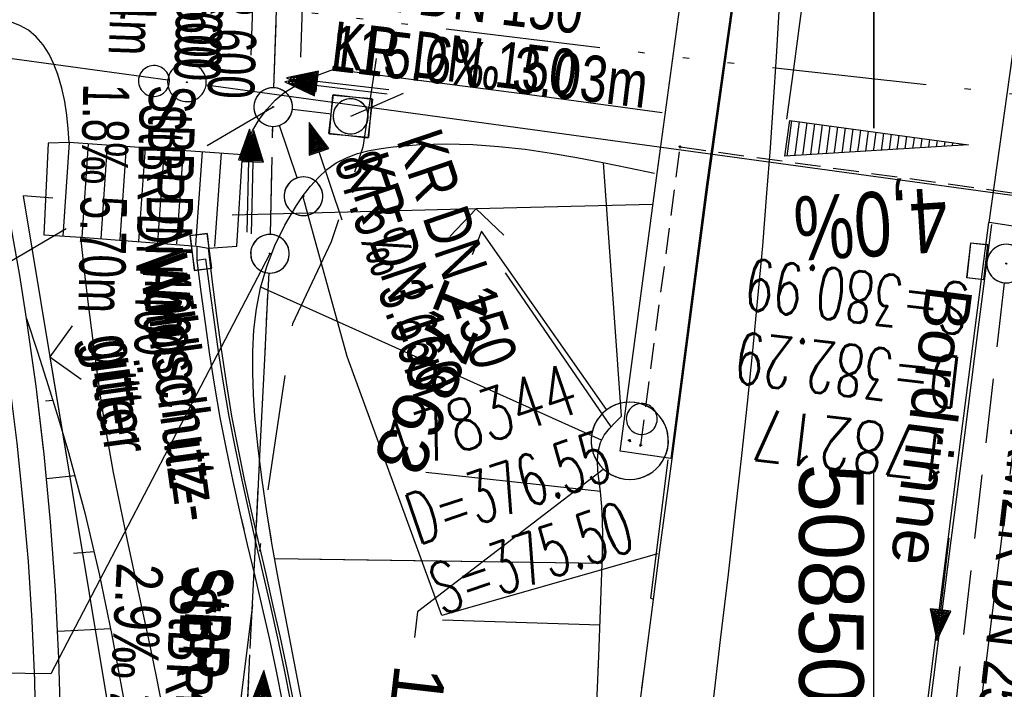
# Model space of a CAD drawing. Extents: x 508275 to 508667, y 447201 to 448341.
# Tile 23 of 33: x 508467 to 508505, y 448073 to 448099. Entities that reach past the tile are written whole.
import ezdxf
from ezdxf import colors
from ezdxf.entities.mleader import LeaderData, LeaderLine
from ezdxf.math import Vec2, Vec3

# ---------------------------------------------------------------- set-up
doc = ezdxf.new("R2010")
doc.units = 0
doc.header["$LTSCALE"] = 10
doc.header["$MEASUREMENT"] = 0
for name, pattern in [('ACAD_ISO14W100', [25.5, 12, -3, 0.5, -3, 0.5, -3, 0.5, -3]), ('ACAD_ISO16W100', [73, 15, -6.5, 15, -6.5, 15, -7, 1, -7]), ('ACHSE', [5.5, 4, -0.5, 0.5, -0.5]), ('LT00', [0]), ('LT02', [0.4, 0.2, -0.2]), ('LT12', [0.4, 0.3, -0.1]), ('LT17', [0.15, 0.1, -0.05]), ('STRICHLINIE2', [0.375, 0.25, -0.125])]:
    doc.linetypes.add(name, pattern=pattern)
doc.layers.get('0').update_dxf_attribs({"linetype": 'LT00'})
for name, color, linetype in [('--EK_FBR', 250, 'LT00'), ('--EK_Halt-Pfeil', 4, 'LT00'), ('--EK_Haltung', 7, 'STRICHLINIE2'), ('--EK_Haltung-Text', 140, 'LT00'), ('--EK_Schacht-Text', 5, 'LT00'), ('--EL_DFK_AB_L', 21, 'LT00'), ('--EL_DFK_AB_P', 7, 'LT00'), ('--EL_Halt-Pfeil', 4, 'LT00'), ('--EL_Haltung', 182, 'STRICHLINIE2'), ('--EL_Haltung-Text', 182, 'LT00'), ('-AX-093', 35, 'ACHSE'), ('-QUE-40W', 11, 'Continuous'), ('BAB-KABEL', 220, 'ACAD_ISO16W100'), ('DFK_AB_L', 21, 'LT00'), ('DFK_AB_P', 7, 'LT00'), ('DFK_VERMPKT', 252, 'LT00'), ('DL', 182, 'LT12'), ('DL_PFEIL', 201, 'LT00'), ('DL_TEXT', 182, 'LT00'), ('FESTPKT_TEXT_A', 211, 'LT00'), ('FESTPKT_TEXT_B', 211, 'LT00'), ('RINNE_TEXT', 11, 'Continuous'), ('TELEKOM', 210, 'ACAD_ISO14W100'), ('V125_AFBR_BAB', 250, 'LT00'), ('V125_BFBR_BAB', 40, 'LT00'), ('V125_BOESCH', 250, 'LT00'), ('V125_BOSCHUNG', 250, 'LT00'), ('V125_BR_KAPPE', 30, 'LT00'), ('V125_BR_WID', 30, 'LT17'), ('V125_GRABEN', 250, 'LT00'), ('V125_H_BORD', 8, 'LT00'), ('V125_KA_MULD', 182, 'LT00'), ('V125_KA_PRUF', 182, 'LT00'), ('V125_LD_MARK', 250, 'LT00'), ('V125_LG_MARK', 250, 'LT02'), ('V125_PKT_AU', 211, 'LT00'), ('V125_RASTER', 250, 'LT00'), ('V125_RINNE', 182, 'LT00'), ('V125_SINKK', 182, 'LT00'), ('V125_ZAUN', 40, 'LT00'), ('V126_AFBR_BAB', 250, 'LT00'), ('V126_BFBR_BAB', 40, 'LT00'), ('V126_BOESCH', 250, 'LT00'), ('V126_BOSCHUNG', 250, 'LT00'), ('V126_BR_KAPPE', 30, 'LT00'), ('V126_BR_WID', 30, 'LT17'), ('V126_GRABEN', 250, 'LT00'), ('V126_H_BORD', 8, 'LT00'), ('V126_KA_MULD', 182, 'LT00'), ('V126_KA_PRUF', 182, 'LT00'), ('V126_LD_MARK', 250, 'LT00'), ('V126_LG_MARK', 250, 'LT02'), ('V126_PKT_AU', 211, 'LT00'), ('V126_RASTER', 250, 'LT00'), ('V126_RINNE', 182, 'LT00'), ('V126_SINKK', 182, 'LT00'), ('V126_ZAUN', 40, 'LT00')]:
    doc.layers.add(name, color=color, linetype=linetype)
doc.styles.add('Arial', font='ARIAL.TTF')
doc.styles.add('Beschrift', font='ARIAL.TTF')
doc.styles.add('Haltungsbeschriftung', font='ARIAL.TTF', dxfattribs={"width": 0.75})
doc.styles.add('schachtbeschriftung', font='romans.shx', dxfattribs={"width": 0.75, "height": 2})
doc.styles.get("Standard").update_dxf_attribs({"font": 'ARIAL.TTF'})

# ---------------------------------------------------------------- blocks, each defined once
blk = doc.blocks.new('SYMB7010')
at = {"color": 0, "linetype": 'ByBlock'}
for points in [[(-0.031408, 0.499213), (-0.093728, 0.49134), (-0.15457, 0.475719), (-0.212975, 0.452595), (-0.268021, 0.422333), (-0.31884, 0.385411), (-0.36463, 0.342411), (-0.40467, 0.29401), (-0.438329, 0.240973), (-0.465074, 0.184136), (-0.484486, 0.124395), (-0.496256, 0.062692), (-0.5002, 0)], [(0.5002, 0), (0.496256, 0.062692), (0.484485, 0.124395), (0.465074, 0.184136), (0.438329, 0.240973), (0.40467, 0.29401), (0.36463, 0.342411), (0.31884, 0.385411), (0.268021, 0.422333), (0.212975, 0.452595), (0.15457, 0.475719), (0.093728, 0.49134), (0.031408, 0.499213), (-0.031408, 0.499213)], [(-0.5002, 0), (-0.496256, -0.062692), (-0.484486, -0.124395), (-0.465075, -0.184136), (-0.438329, -0.240973), (-0.404671, -0.29401), (-0.36463, -0.342411), (-0.31884, -0.385411), (-0.268021, -0.422333), (-0.212975, -0.452595), (-0.154571, -0.475719), (-0.093728, -0.49134), (-0.031408, -0.499213), (0.031408, -0.499213)], [(0.031408, -0.499213), (0.093728, -0.491341), (0.15457, -0.475719), (0.212975, -0.452595), (0.268021, -0.422333), (0.31884, -0.385411), (0.36463, -0.342411), (0.404671, -0.294011), (0.438329, -0.240974), (0.465075, -0.184136), (0.484486, -0.124395), (0.496256, -0.062692), (0.500201, 0)]]:
    blk.add_lwpolyline(points, dxfattribs=at)
blk = doc.blocks.new('SYMB0003')
at = {"color": 0, "linetype": 'ByBlock'}
for p, q in [((-0.015712, 0), (0.010166, 0.012015)), ((0, -0.021257), (-0.015712, 0)), ((0.010166, 0.012015), (0, -0.021257))]:
    blk.add_line(p, q, dxfattribs=at)
for points in [[(-0.031395, 0.499013), (-0.093691, 0.491144), (-0.154509, 0.475528), (-0.21289, 0.452414), (-0.267913, 0.422164), (-0.318712, 0.385257), (-0.364484, 0.342274), (-0.404509, 0.293893), (-0.438154, 0.240877), (-0.464888, 0.184062), (-0.484292, 0.124345), (-0.496058, 0.062667), (-0.5, 0)], [(0.5, 0), (0.496057, 0.062667), (0.484292, 0.124345), (0.464888, 0.184062), (0.438153, 0.240877), (0.404509, 0.293893), (0.364484, 0.342274), (0.318712, 0.385257), (0.267913, 0.422164), (0.21289, 0.452414), (0.154509, 0.475528), (0.093691, 0.491144), (0.031395, 0.499013), (-0.031395, 0.499013)], [(-0.5, 0), (-0.496058, -0.062667), (-0.484292, -0.124345), (-0.464888, -0.184062), (-0.438154, -0.240877), (-0.404509, -0.293893), (-0.364485, -0.342274), (-0.318712, -0.385257), (-0.267914, -0.422164), (-0.21289, -0.452414), (-0.154509, -0.475529), (-0.093691, -0.491144), (-0.031395, -0.499014), (0.031395, -0.499014)], [(0.031395, -0.499014), (0.093691, -0.491144), (0.154509, -0.475529), (0.21289, -0.452414), (0.267914, -0.422164), (0.318712, -0.385257), (0.364485, -0.342274), (0.404509, -0.293893), (0.438154, -0.240877), (0.464889, -0.184062), (0.484292, -0.124345), (0.496058, -0.062667), (0.5, 0)]]:
    blk.add_lwpolyline(points, dxfattribs=at)
blk = doc.blocks.new('_None')
blk = doc.blocks.new('SYMB0011')
at = {"color": 0, "linetype": 'ByBlock'}
for p, q in [((0.5, 0), (-0.5, 0)), ((0, 0.5), (0, -0.5))]:
    blk.add_line(p, q, dxfattribs=at)
blk = doc.blocks.new('SYMB0024')
at = {"color": 0, "linetype": 'ByBlock'}
for p, q in [((-0.5, 0.5), (0, 0)), ((0, 0), (0.5, 0.5))]:
    blk.add_line(p, q, dxfattribs=at)
blk = doc.blocks.new('SYMB1210')
at = {"color": 0, "linetype": 'ByBlock'}
blk.add_line((0.018815, -0.179014), (0.055623, -0.17119), dxfattribs=at)
for points in [[(-0.2, -0.2), (-0.2, 0.2), (0.2, 0.2), (0.2, -0.2), (-0.2, -0.2)], [(0.018815, 0.179014), (-0.018815, 0.179014), (-0.055623, 0.17119), (-0.09, 0.155885), (-0.120444, 0.133766), (-0.145623, 0.105801), (-0.164438, 0.073213), (-0.176067, 0.037424), (-0.18, 0)], [(0.18, 0), (0.176067, 0.037424), (0.164438, 0.073213), (0.145623, 0.105801), (0.120444, 0.133766), (0.09, 0.155885), (0.055623, 0.17119), (0.018815, 0.179014)], [(-0.18, 0), (-0.176067, -0.037424), (-0.164438, -0.073213), (-0.145623, -0.105801), (-0.120444, -0.133766), (-0.09, -0.155885), (-0.055623, -0.17119), (-0.018815, -0.179014), (0.018815, -0.179014)], [(0.055623, -0.17119), (0.09, -0.155885), (0.120444, -0.133766), (0.145623, -0.105801), (0.164438, -0.073213), (0.176067, -0.037424), (0.18, 0)]]:
    blk.add_lwpolyline(points, dxfattribs=at)
blk = doc.blocks.new('SYMB0652')
at = {"color": 0, "linetype": 'ByBlock'}
blk.add_lwpolyline([(-0.15, -0.075), (0.15, -0.075), (0.15, 0.075), (-0.15, 0.075), (-0.15, -0.075)], dxfattribs=at)
blk = doc.blocks.new('SYMB0070')
at = {"color": 0, "linetype": 'ByBlock'}
for p, q in [((0.5, 0), (0.2, 0.1)), ((0.2, 0.1), (0.2, 0)), ((-0.5, 0), (0.2, 0)), ((0.468, 0), (0.21, 0.086)), ((0.21, 0.086), (0.21, -0.086)), ((0.21, -0.086), (0.468, 0)), ((0.22, -0.072), (0.437, 0)), ((0.23, -0.058), (0.405, 0)), ((0.24, -0.045), (0.374, 0)), ((0.342, 0), (0.25, 0.031)), ((0.25, 0.031), (0.25, -0.031)), ((0.25, -0.031), (0.342, 0)), ((0.26, -0.017), (0.31, 0)), ((0.27, -0.003), (0.279, 0))]:
    blk.add_line(p, q, dxfattribs=at)
for points in [[(0.2, 0), (0.2, -0.1), (0.5, 0)], [(0.437, 0), (0.22, 0.072), (0.22, -0.072)], [(0.405, 0), (0.23, 0.058), (0.23, -0.058)], [(0.374, 0), (0.24, 0.045), (0.24, -0.045)], [(0.31, 0), (0.26, 0.017), (0.26, -0.017)], [(0.279, 0), (0.27, 0.003), (0.27, -0.003)]]:
    blk.add_lwpolyline(points, dxfattribs=at)

msp = doc.modelspace()

# ---------------------------------------------------------------- hatches: boundary and pattern name
at = {"layer": '-QUE-40W'}
h = msp.add_hatch(dxfattribs=at)
h.set_pattern_fill('LT_0', color=256, scale=0.3, angle=262.2409, style=0, pattern_type=2)
h.set_pattern_definition([(262.24090708, (0.2321, 0.04887), (0.29725334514, -0.0405024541), [0.29999999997])])
h.paths.add_polyline_path([(508496.732, 448095.3), (508503.668, 448094.355), (508496.543, 448093.913)])

# ---------------------------------------------------------------- linework, layer by layer
at = {"layer": '--EK_FBR'}
for p, q in [((508468.776, 448094.447), (508468.521, 448090.81)), ((508469.512, 448094.396), (508469.258, 448090.759)), ((508470.249, 448094.344), (508469.994, 448090.707)), ((508470.985, 448094.293), (508470.731, 448090.656)), ((508471.722, 448094.241), (508471.467, 448090.604)), ((508472.458, 448094.19), (508472.204, 448090.553)), ((508473.195, 448094.138), (508472.94, 448090.501)), ((508473.931, 448094.087), (508473.677, 448090.45)), ((508474.668, 448094.035), (508474.413, 448090.398))]:
    msp.add_line(p, q, dxfattribs=at)
for points in [[(508493.568, 448092.814), (508494.877, 448102.16), (508496.384, 448112.886), (508496.549, 448114.433), (508496.712, 448115.981), (508496.869, 448117.529), (508496.98, 448118.67), (508497.085, 448119.811), (508497.182, 448120.953), (508497.278, 448122.202), (508497.367, 448123.452), (508497.453, 448124.702), (508497.54, 448125.951), (508497.633, 448127.2), (508497.736, 448128.448), (508497.854, 448129.695), (508498.018, 448131.19), (508498.205, 448132.683), (508498.411, 448134.173), (508498.631, 448135.662), (508498.861, 448137.15), (508499.097, 448138.637), (508499.19, 448139.213)], [(508468.776, 448094.447), (508468.732, 448094.976), (508468.677, 448095.504), (508468.601, 448096.032), (508468.491, 448096.558), (508468.336, 448097.083), (508468.18, 448097.486), (508467.989, 448097.873), (508467.761, 448098.232), (508467.495, 448098.548), (508467.189, 448098.806), (508466.858, 448098.992), (508466.497, 448099.123), (508466.11, 448099.212), (508465.705, 448099.27)], [(508475.503, 448093.969), (508475.621, 448094.291), (508475.749, 448094.61), (508475.894, 448094.921), (508476.141, 448095.34), (508476.435, 448095.73), (508476.771, 448096.083), (508477.145, 448096.391), (508477.587, 448096.671), (508478.057, 448096.905), (508478.545, 448097.108), (508479.043, 448097.295), (508486.636, 448096.307), (508491.777, 448095.602)], [(508475.503, 448093.969), (508468.776, 448094.447), (508467.955, 448094.411), (508467.785, 448090.862), (508469.226, 448090.761), (508473.735, 448090.42), (508474.174, 448090.343), (508475.275, 448090.413), (508475.503, 448093.969)], [(508485.014, 448020.147), (508485.421, 448024.118), (508485.829, 448028.09), (508486.241, 448032.06), (508486.657, 448036.031), (508487.081, 448040), (508487.513, 448043.969), (508488.204, 448050.131), (508488.917, 448056.29), (508489.653, 448062.447), (508490.41, 448068.601), (508490.748, 448071.3), (508491.092, 448073.998), (508491.441, 448076.696), (508491.681, 448078.517), (508491.922, 448080.337), (508492.164, 448082.157), (508492.634, 448085.709), (508493.102, 448089.261), (508493.568, 448092.814)], [(508490.996, 448073.244), (508491.092, 448073.998), (508491.441, 448076.696), (508491.681, 448078.517), (508491.922, 448080.337), (508492.164, 448082.157), (508492.634, 448085.709), (508493.102, 448089.261), (508493.568, 448092.814)], [(508470.535, 448081.428), (508470.497, 448081.623), (508470.255, 448082.95), (508470.044, 448084.246), (508469.855, 448085.545), (508469.683, 448086.847), (508469.523, 448088.15), (508469.372, 448089.455), (508469.226, 448090.761)], [(508472.423, 448072.375), (508472.166, 448073.699), (508471.893, 448075.02), (508471.609, 448076.339), (508471.321, 448077.659), (508471.036, 448078.978), (508470.759, 448080.3), (508470.497, 448081.623), (508470.255, 448082.95), (508470.044, 448084.246), (508469.855, 448085.545), (508469.683, 448086.847), (508469.523, 448088.15), (508469.372, 448089.455), (508469.226, 448090.761)], [(508475.558, 448079.419), (508475.409, 448080.06), (508475.132, 448081.292), (508474.87, 448082.528), (508474.63, 448083.766), (508474.42, 448084.981), (508474.231, 448086.199), (508474.057, 448087.42), (508473.894, 448088.642), (508473.736, 448089.865), (508473.735, 448090.42)], [(508477.063, 448072.668), (508476.818, 448073.903), (508476.552, 448075.136), (508476.273, 448076.368), (508475.985, 448077.598), (508475.695, 448078.828), (508475.409, 448080.06), (508475.132, 448081.292), (508474.87, 448082.528), (508474.63, 448083.766), (508474.42, 448084.981), (508474.231, 448086.199), (508474.057, 448087.42), (508473.894, 448088.642), (508473.736, 448089.865), (508473.735, 448090.42)]]:
    msp.add_lwpolyline(points, dxfattribs=at)
at = {"layer": '--EK_FBR', "color": 2}
for points in [[(508493.051, 447986.342), (508493.75, 447994.431), (508494.173, 447999.212), (508494.605, 448003.991), (508495.047, 448008.77), (508495.501, 448013.548), (508495.969, 448018.324), (508496.448, 448023.063), (508496.939, 448027.8), (508497.443, 448032.536), (508497.957, 448037.271), (508498.479, 448042.005), (508499.032, 448046.947), (508499.594, 448051.888), (508500.166, 448056.828), (508500.748, 448061.766), (508501.343, 448066.703), (508501.848, 448070.811), (508502.36, 448074.918), (508502.878, 448079.025), (508503.401, 448083.13), (508503.927, 448087.236), (508504.454, 448091.341)], [(508501.624, 448068.992), (508501.848, 448070.811), (508502.36, 448074.918), (508502.878, 448079.024), (508503.401, 448083.13), (508503.927, 448087.236), (508504.454, 448091.341)]]:
    msp.add_lwpolyline(points, dxfattribs=at)
at = {"layer": '--EK_Haltung'}
for p, q in [((508476.714, 448096.568), (508476.946, 448103.002)), ((508478.95, 448095.546), (508477.432, 448095.73)), ((508476.579, 448090.868), (508476.671, 448095.069)), ((508477.621, 448093.065), (508476.928, 448095.107)), ((508475.24, 448063.557), (508476.526, 448089.37)), ((508505.049, 448088.991), (508502.287, 448064.944))]:
    msp.add_line(p, q, dxfattribs=at)
at = {"layer": '--EK_Schacht-Text', "flags": 128}
for points in [[(508479.695, 448095.459), (508481.742, 448096.354)], [(508476.687, 448095.819), (508474.123, 448094.309)], [(508491.606, 448078.467), (508483.234, 448076.075), (508479.553, 448086.132), (508477.832, 448092.366)], [(508468.654, 448091.088), (508450.928, 448080.648)], [(508476.563, 448090.121), (508468.055, 448073.81), (508457.022, 448073.942)]]:
    msp.add_lwpolyline(points, dxfattribs=at)
at = {"layer": '--EL_DFK_AB_L'}
for p, q in [((508462.414, 448098.278), (508472.597, 448096.881)), ((508474.084, 448096.678), (508536.368, 448088.152))]:
    msp.add_line(p, q, dxfattribs=at)
at = {"layer": '--EL_Haltung'}
for p, q in [((508476.714, 448096.568), (508476.946, 448103.002)), ((508478.95, 448095.546), (508477.432, 448095.73)), ((508476.579, 448090.868), (508476.671, 448095.069)), ((508477.621, 448093.065), (508476.928, 448095.107)), ((508475.24, 448063.557), (508476.526, 448089.37)), ((508505.049, 448088.991), (508502.287, 448064.944))]:
    msp.add_line(p, q, dxfattribs=at)
at = {"layer": '-AX-093', "ltscale": 0.2}
msp.add_lwpolyline([(508513.432, 448137.561), (508511.925, 448128.136), (508510.44, 448118.484), (508509.011, 448108.824), (508507.637, 448099.156), (508506.316, 448089.48), (508505.047, 448079.798), (508503.827, 448070.109), (508502.655, 448060.415), (508501.529, 448050.714), (508500.448, 448041.009), (508499.411, 448031.299), (508498.415, 448021.585), (508497.459, 448011.867), (508496.542, 448002.144), (508495.661, 447992.419), (508494.815, 447982.691)], dxfattribs=at)
at = {"layer": '-QUE-40W', "flags": 128}
msp.add_lwpolyline([(508496.543, 448093.913), (508496.732, 448095.3), (508503.668, 448094.355), (508496.543, 448093.913)], dxfattribs=at)
at = {"layer": 'BAB-KABEL', "ltscale": 0.03, "flags": 128}
msp.add_lwpolyline([(508483.284, 448141.058), (508483.035, 448139.227), (508479.751, 448113.403), (508481.527, 448103.17), (508480.164, 448094.262), (508478.935, 448090.579), (508477.433, 448087.401), (508476.34, 448080.034), (508472.781, 448052.024), (508471.007, 448040.418), (508470.052, 448032.878), (508469.506, 448025.92), (508468.687, 448016.779), (508466.83, 447996.179), (508463.714, 447929.595), (508460.374, 447843.858), (508458.4, 447784.541), (508457.287, 447767.197), (508455.205, 447723.038), (508453.729, 447699.288), (508451.379, 447637.698), (508449.204, 447601.324), (508447.463, 447580.353), (508445.551, 447556.949), (508439.899, 447511.622), (508435.634, 447479.341), (508431.536, 447447.33), (508425.814, 447408.25), (508422.058, 447386.255), (508419.489, 447370.364), (508419.463, 447366.692), (508417.017, 447353.034), (508419.671, 447348.567), (508418.263, 447336.935), (508413.792, 447330.933), (508402.026, 447282.819), (508386.099, 447280.447), (508366.681, 447274.025), (508361.372, 447269.698), (508361.657, 447256.667), (508362.195, 447223.902)], dxfattribs=at)
at = {"layer": 'DFK_AB_L'}
for p, q in [((508462.414, 448098.278), (508472.597, 448096.881)), ((508474.084, 448096.678), (508536.368, 448088.152))]:
    msp.add_line(p, q, dxfattribs=at)
at = {"layer": 'DL'}
for p, q in [((508476.714, 448096.568), (508476.946, 448103.002)), ((508478.95, 448095.546), (508477.432, 448095.73)), ((508476.579, 448090.868), (508476.671, 448095.069)), ((508477.621, 448093.065), (508476.928, 448095.107)), ((508475.24, 448063.557), (508476.526, 448089.37))]:
    msp.add_line(p, q, dxfattribs=at)
at = {"layer": 'TELEKOM', "ltscale": 0.05, "flags": 128}
msp.add_lwpolyline([(508379.628, 448135.598), (508384.195, 448129.846), (508393.58, 448118.477), (508401.63, 448113.994), (508405.887, 448112.13), (508414.729, 448109.229), (508418.293, 448108.174), (508427, 448106.855), (508463.473, 448101.255), (508493.23, 448097.67), (508537.398, 448092.796), (508551.327, 448092.584), (508582.984, 448088.578), (508614.39, 448087.878), (508624.185, 448087.124), (508655.829, 448085.243), (508662.36, 448082.219)], dxfattribs=at)
at = {"layer": 'V125_AFBR_BAB'}
for points in [[(508493.568, 448092.814), (508494.877, 448102.16), (508496.384, 448112.886), (508496.549, 448114.433), (508496.712, 448115.981), (508496.869, 448117.529), (508496.98, 448118.67), (508497.085, 448119.811), (508497.182, 448120.953), (508497.278, 448122.202), (508497.367, 448123.452), (508497.453, 448124.702), (508497.54, 448125.951), (508497.633, 448127.2), (508497.736, 448128.448), (508497.854, 448129.695), (508498.018, 448131.19), (508498.205, 448132.683), (508498.411, 448134.173), (508498.631, 448135.662), (508498.861, 448137.15), (508499.097, 448138.637), (508499.19, 448139.213)], [(508468.776, 448094.447), (508468.732, 448094.976), (508468.677, 448095.504), (508468.601, 448096.032), (508468.491, 448096.558), (508468.336, 448097.083), (508468.18, 448097.486), (508467.989, 448097.873), (508467.761, 448098.232), (508467.495, 448098.548), (508467.189, 448098.806), (508466.858, 448098.992), (508466.497, 448099.123), (508466.11, 448099.212), (508465.705, 448099.27)], [(508475.503, 448093.969), (508475.621, 448094.291), (508475.749, 448094.61), (508475.894, 448094.921), (508476.141, 448095.34), (508476.435, 448095.73), (508476.771, 448096.083), (508477.145, 448096.391), (508477.587, 448096.671), (508478.057, 448096.905), (508478.545, 448097.108), (508479.043, 448097.295), (508486.636, 448096.307), (508491.777, 448095.602)], [(508490.996, 448073.244), (508491.092, 448073.998), (508491.441, 448076.696), (508491.681, 448078.517), (508491.922, 448080.337), (508492.164, 448082.157), (508492.634, 448085.709), (508493.102, 448089.261), (508493.568, 448092.814)], [(508470.535, 448081.428), (508470.497, 448081.623), (508470.255, 448082.95), (508470.044, 448084.246), (508469.855, 448085.545), (508469.683, 448086.847), (508469.523, 448088.15), (508469.372, 448089.455), (508469.226, 448090.761)], [(508475.558, 448079.419), (508475.409, 448080.06), (508475.132, 448081.292), (508474.87, 448082.528), (508474.63, 448083.766), (508474.42, 448084.981), (508474.231, 448086.199), (508474.057, 448087.42), (508473.894, 448088.642), (508473.736, 448089.865), (508473.735, 448090.42)]]:
    msp.add_lwpolyline(points, dxfattribs=at)
at = {"layer": 'V125_AFBR_BAB', "color": 2}
msp.add_lwpolyline([(508501.624, 448068.992), (508501.848, 448070.811), (508502.36, 448074.918), (508502.878, 448079.024), (508503.401, 448083.13), (508503.927, 448087.236), (508504.454, 448091.341)], dxfattribs=at)
at = {"layer": 'V125_BFBR_BAB'}
for p, q in [((508468.776, 448094.447), (508468.521, 448090.81)), ((508469.512, 448094.396), (508469.258, 448090.759)), ((508470.249, 448094.344), (508469.994, 448090.707)), ((508470.985, 448094.293), (508470.731, 448090.656)), ((508471.722, 448094.241), (508471.467, 448090.604)), ((508472.458, 448094.19), (508472.204, 448090.553)), ((508473.195, 448094.138), (508472.94, 448090.501)), ((508473.931, 448094.087), (508473.677, 448090.45)), ((508474.668, 448094.035), (508474.413, 448090.398))]:
    msp.add_line(p, q, dxfattribs=at)
msp.add_lwpolyline([(508475.503, 448093.969), (508468.776, 448094.447), (508467.955, 448094.411), (508467.785, 448090.862), (508469.226, 448090.761), (508473.735, 448090.42), (508474.174, 448090.343), (508475.275, 448090.413), (508475.503, 448093.969)], dxfattribs=at)
at = {"layer": 'V125_BOESCH'}
for points in [[(508476.622, 448078.993), (508476.438, 448080.102), (508476.256, 448081.333), (508476.102, 448082.571), (508475.982, 448083.817), (508475.924, 448084.655), (508475.892, 448085.495), (508475.895, 448086.332), (508475.942, 448087.163), (508476.04, 448087.984), (508476.2, 448088.793), (508476.441, 448089.627), (508476.756, 448090.442), (508477.142, 448091.233), (508477.596, 448092), (508477.857, 448092.383), (508478.138, 448092.749), (508478.443, 448093.088), (508478.775, 448093.391), (508479.137, 448093.647), (508479.537, 448093.852), (508479.965, 448094.009), (508480.413, 448094.125), (508480.874, 448094.21), (508481.34, 448094.273), (508482.376, 448094.361), (508483.405, 448094.389), (508484.429, 448094.364), (508485.447, 448094.291), (508486.46, 448094.178), (508487.47, 448094.032), (508488.477, 448093.859), (508489.482, 448093.666), (508490.485, 448093.459), (508491.487, 448093.246)], [(508467.119, 448087.601), (508467.539, 448086.305), (508467.953, 448085.007), (508468.356, 448083.705), (508468.742, 448082.398), (508468.818, 448082.115)], [(508489.301, 448073.922), (508489.326, 448074.487), (508489.393, 448076.296), (508489.451, 448078.091), (508489.466, 448078.64), (508489.474, 448079.191), (508489.468, 448079.747), (508489.441, 448080.31), (508489.387, 448080.885), (508489.335, 448081.284), (508489.288, 448081.683), (508489.268, 448082.072), (508489.294, 448082.446), (508489.389, 448082.795), (508489.538, 448083.074), (508489.736, 448083.335), (508489.969, 448083.585), (508490.218, 448083.828)]]:
    msp.add_lwpolyline(points, dxfattribs=at)
at = {"layer": 'V125_BOSCHUNG'}
for p, q in [((508490.207, 448083.818), (508489.508, 448093.66)), ((508489.797, 448083.403), (508485.703, 448089.376)), ((508489.429, 448082.884), (508476.209, 448088.829)), ((508467.159, 448087.334), (508467.204, 448087.341)), ((508467.847, 448084.403), (508468.131, 448084.437)), ((508489.387, 448080.885), (508482.614, 448081.628)), ((508489.451, 448078.091), (508478.497, 448078.243)), ((508489.372, 448075.69), (508484.475, 448075.852))]:
    msp.add_line(p, q, dxfattribs=at)
at = {"layer": 'V125_BR_KAPPE'}
for points in [[(508494.39, 448113.144), (508496.338, 448112.908), (508494.821, 448102.171), (508493.502, 448092.811), (508492.121, 448082.164), (508490.159, 448082.453), (508491.558, 448093.062), (508492.848, 448102.464), (508494.39, 448113.144)], [(508505.765, 448100.675), (508506.939, 448100.545), (508507.722, 448100.411), (508507.778, 448100.645), (508509.66, 448100.441), (508508.359, 448090.489), (508507.371, 448090.637), (508506.466, 448090.772), (508506.487, 448091.048), (508505.404, 448091.195), (508504.467, 448091.332), (508505.781, 448100.668)]]:
    msp.add_lwpolyline(points, dxfattribs=at)
at = {"layer": 'V125_BR_WID'}
msp.add_lwpolyline([(508490.952, 448082.683), (508492.481, 448094.272), (508521.725, 448090.226), (508520.288, 448079.479)], dxfattribs=at)
at = {"layer": 'V125_GRABEN'}
msp.add_lwpolyline([(508467.774, 448082.532), (508467.488, 448084.977), (508467.119, 448087.601), (508466.852, 448089.276), (508466.564, 448090.947), (508466.262, 448092.616), (508465.95, 448094.282), (508465.633, 448095.948)], dxfattribs=at)
at = {"layer": 'V125_H_BORD'}
for p, q in [((508491.337, 448076.741), (508492.018, 448082.123)), ((508491.441, 448076.696), (508491.337, 448076.741))]:
    msp.add_line(p, q, dxfattribs=at)
for points in [[(508501.739, 448068.946), (508501.967, 448070.792), (508502.481, 448074.887), (508503.001, 448078.98), (508503.524, 448083.073), (508504.05, 448087.166), (508504.577, 448091.259)], [(508476.052, 448079.221), (508475.846, 448080.122), (508475.577, 448081.35), (508475.323, 448082.581), (508475.089, 448083.814), (508474.871, 448085.115), (508474.676, 448086.419), (508474.499, 448087.725), (508474.333, 448089.034), (508474.174, 448090.343)]]:
    msp.add_lwpolyline(points, dxfattribs=at)
at = {"layer": 'V125_LD_MARK'}
msp.add_lwpolyline([(508496.309, 448099.542), (508496.2, 448097.774), (508496.087, 448096.006), (508495.967, 448094.239), (508495.837, 448092.473), (508495.67, 448090.432), (508495.486, 448088.393), (508495.288, 448086.354), (508495.078, 448084.317), (508494.858, 448082.281), (508494.631, 448080.245), (508494.338, 448077.682), (508494.038, 448075.119), (508493.735, 448072.558), (508493.688, 448072.167)], dxfattribs=at)
at = {"layer": 'V125_LG_MARK', "ltscale": 3, "flags": 128}
msp.add_lwpolyline([(508503.119, 448138.757), (508502.968, 448137.843), (508502.271, 448133.516), (508501.585, 448129.187), (508500.909, 448124.857), (508500.302, 448120.918), (508499.703, 448116.978), (508499.113, 448113.036), (508498.533, 448109.093), (508497.966, 448105.149), (508497.412, 448101.202), (508497.143, 448099.252), (508496.877, 448097.301), (508496.612, 448095.35)], dxfattribs=at)
at = {"layer": 'V125_RASTER'}
for p, q in [((508499.998, 448095.001), (508499.998, 448105.001)), ((508499.998, 448069.643), (508499.998, 448081.598))]:
    msp.add_line(p, q, dxfattribs=at)
at = {"layer": 'V125_RINNE'}
msp.add_line((508474.063, 448089.911), (508473.736, 448089.865), dxfattribs=at)
msp.add_lwpolyline([(508474.063, 448089.911), (508474.225, 448088.686), (508474.392, 448087.461), (508474.568, 448086.238), (508474.759, 448085.017), (508474.97, 448083.799), (508475.208, 448082.563), (508475.465, 448081.33), (508475.738, 448080.1), (508475.927, 448079.271)], dxfattribs=at)
at = {"layer": 'V125_ZAUN'}
for p, q in [((508484.566, 448091.861), (508475.1, 448091.624)), ((508491.422, 448092.032), (508484.566, 448091.861)), ((508468.024, 448086.119), (508468.68, 448082.17))]:
    msp.add_line(p, q, dxfattribs=at)
msp.add_lwpolyline([(508468.142, 448092.278), (508466.986, 448092.373), (508468.024, 448086.119)], dxfattribs=at)
at = {"layer": 'V126_AFBR_BAB'}
for points in [[(508493.568, 448092.814), (508494.877, 448102.16), (508496.384, 448112.886), (508496.549, 448114.433), (508496.712, 448115.981), (508496.869, 448117.529), (508496.98, 448118.67), (508497.085, 448119.811), (508497.182, 448120.953), (508497.278, 448122.202), (508497.367, 448123.452), (508497.453, 448124.702), (508497.54, 448125.951), (508497.633, 448127.2), (508497.736, 448128.448), (508497.854, 448129.695), (508498.018, 448131.19), (508498.205, 448132.683), (508498.411, 448134.173), (508498.631, 448135.662), (508498.861, 448137.15), (508499.097, 448138.637), (508499.19, 448139.213)], [(508468.776, 448094.447), (508468.732, 448094.976), (508468.677, 448095.504), (508468.601, 448096.032), (508468.491, 448096.558), (508468.336, 448097.083), (508468.18, 448097.486), (508467.989, 448097.873), (508467.761, 448098.232), (508467.495, 448098.548), (508467.189, 448098.807), (508466.858, 448098.992), (508466.497, 448099.123), (508466.11, 448099.212), (508465.705, 448099.27)], [(508475.503, 448093.969), (508475.621, 448094.291), (508475.749, 448094.61), (508475.894, 448094.921), (508476.141, 448095.34), (508476.435, 448095.73), (508476.771, 448096.083), (508477.145, 448096.391), (508477.587, 448096.671), (508478.057, 448096.905), (508478.546, 448097.108), (508479.044, 448097.295), (508486.636, 448096.307), (508491.777, 448095.602)], [(508485.014, 448020.147), (508485.421, 448024.118), (508485.829, 448028.09), (508486.241, 448032.06), (508486.657, 448036.031), (508487.081, 448040), (508487.513, 448043.969), (508488.204, 448050.131), (508488.917, 448056.29), (508489.653, 448062.447), (508490.41, 448068.601), (508490.748, 448071.3), (508491.092, 448073.998), (508491.441, 448076.696), (508491.681, 448078.517), (508491.922, 448080.337), (508492.164, 448082.157), (508492.634, 448085.709), (508493.102, 448089.261), (508493.568, 448092.814)], [(508472.423, 448072.375), (508472.166, 448073.699), (508471.893, 448075.02), (508471.609, 448076.339), (508471.321, 448077.659), (508471.036, 448078.978), (508470.759, 448080.3), (508470.497, 448081.623), (508470.255, 448082.95), (508470.044, 448084.246), (508469.855, 448085.545), (508469.683, 448086.847), (508469.523, 448088.15), (508469.372, 448089.455), (508469.226, 448090.761)], [(508477.063, 448072.668), (508476.818, 448073.903), (508476.552, 448075.136), (508476.273, 448076.368), (508475.985, 448077.598), (508475.695, 448078.828), (508475.409, 448080.06), (508475.132, 448081.292), (508474.87, 448082.528), (508474.63, 448083.766), (508474.42, 448084.981), (508474.231, 448086.199), (508474.057, 448087.42), (508473.894, 448088.642), (508473.736, 448089.865), (508473.735, 448090.42)]]:
    msp.add_lwpolyline(points, dxfattribs=at)
at = {"layer": 'V126_AFBR_BAB', "color": 0}
msp.add_lwpolyline([(508493.051, 447986.342), (508493.75, 447994.431), (508494.173, 447999.212), (508494.605, 448003.991), (508495.047, 448008.77), (508495.501, 448013.548), (508495.969, 448018.324), (508496.448, 448023.063), (508496.939, 448027.8), (508497.443, 448032.536), (508497.957, 448037.271), (508498.479, 448042.005), (508499.032, 448046.947), (508499.594, 448051.888), (508500.166, 448056.828), (508500.748, 448061.766), (508501.343, 448066.703), (508501.848, 448070.811), (508502.36, 448074.918), (508502.878, 448079.025), (508503.401, 448083.13), (508503.927, 448087.236), (508504.454, 448091.341)], dxfattribs=at)
at = {"layer": 'V126_BFBR_BAB'}
for p, q in [((508468.776, 448094.447), (508468.521, 448090.81)), ((508469.512, 448094.396), (508469.258, 448090.759)), ((508470.249, 448094.344), (508469.994, 448090.707)), ((508470.985, 448094.293), (508470.731, 448090.656)), ((508471.722, 448094.241), (508471.467, 448090.604)), ((508472.458, 448094.19), (508472.204, 448090.553)), ((508473.195, 448094.138), (508472.94, 448090.501)), ((508473.931, 448094.087), (508473.677, 448090.45)), ((508474.668, 448094.035), (508474.413, 448090.398))]:
    msp.add_line(p, q, dxfattribs=at)
msp.add_lwpolyline([(508475.503, 448093.969), (508468.776, 448094.447), (508467.955, 448094.411), (508467.785, 448090.862), (508469.226, 448090.761), (508473.735, 448090.42), (508474.174, 448090.343), (508475.276, 448090.413), (508475.503, 448093.969)], dxfattribs=at)
at = {"layer": 'V126_BOESCH'}
for points in [[(508477.783, 448072.792), (508477.558, 448074.008), (508477.325, 448075.223), (508477.091, 448076.439), (508476.861, 448077.657), (508476.641, 448078.877), (508476.438, 448080.102), (508476.256, 448081.333), (508476.102, 448082.571), (508475.982, 448083.817), (508475.924, 448084.655), (508475.892, 448085.495), (508475.895, 448086.332), (508475.942, 448087.163), (508476.041, 448087.984), (508476.2, 448088.793), (508476.441, 448089.627), (508476.756, 448090.442), (508477.142, 448091.233), (508477.596, 448092), (508477.857, 448092.383), (508478.138, 448092.749), (508478.443, 448093.088), (508478.775, 448093.391), (508479.137, 448093.647), (508479.537, 448093.852), (508479.965, 448094.009), (508480.413, 448094.125), (508480.874, 448094.21), (508481.34, 448094.273), (508482.376, 448094.361), (508483.406, 448094.389), (508484.429, 448094.364), (508485.447, 448094.291), (508486.46, 448094.178), (508487.47, 448094.032), (508488.477, 448093.859), (508489.482, 448093.666), (508490.485, 448093.459), (508491.487, 448093.246)], [(508467.119, 448087.601), (508467.539, 448086.305), (508467.953, 448085.007), (508468.356, 448083.705), (508468.742, 448082.398), (508469.375, 448080.054), (508469.938, 448077.692), (508470.432, 448075.312), (508470.861, 448072.92), (508471.224, 448070.516), (508471.526, 448068.104), (508471.667, 448066.752), (508471.785, 448065.399), (508471.877, 448064.044), (508471.937, 448062.688), (508471.963, 448061.45), (508471.965, 448060.211), (508471.948, 448058.972), (508471.918, 448057.732)], [(508489.246, 448072.669), (508489.326, 448074.487), (508489.393, 448076.296), (508489.451, 448078.091), (508489.466, 448078.64), (508489.474, 448079.191), (508489.468, 448079.747), (508489.441, 448080.31), (508489.387, 448080.885), (508489.335, 448081.284), (508489.288, 448081.683), (508489.268, 448082.072), (508489.294, 448082.446), (508489.389, 448082.795), (508489.538, 448083.074), (508489.736, 448083.335), (508489.969, 448083.585), (508490.218, 448083.828)]]:
    msp.add_lwpolyline(points, dxfattribs=at)
at = {"layer": 'V126_BOSCHUNG'}
for p, q in [((508490.207, 448083.818), (508489.508, 448093.66)), ((508489.797, 448083.403), (508485.703, 448089.376)), ((508489.429, 448082.884), (508476.209, 448088.829)), ((508467.159, 448087.334), (508467.204, 448087.341)), ((508467.848, 448084.403), (508468.131, 448084.437)), ((508467.892, 448081.397), (508468.99, 448081.509)), ((508489.387, 448080.885), (508482.614, 448081.628)), ((508468.943, 448078.489), (508469.741, 448078.551)), ((508489.451, 448078.091), (508476.753, 448078.268)), ((508489.372, 448075.69), (508483.264, 448075.892)), ((508468.325, 448075.464), (508470.383, 448075.566))]:
    msp.add_line(p, q, dxfattribs=at)
at = {"layer": 'V126_BR_KAPPE'}
for points in [[(508494.39, 448113.144), (508496.338, 448112.908), (508494.821, 448102.171), (508493.502, 448092.811), (508492.121, 448082.164), (508490.159, 448082.453), (508491.558, 448093.062), (508492.848, 448102.464), (508494.39, 448113.144)], [(508505.765, 448100.675), (508506.939, 448100.545), (508507.722, 448100.411), (508507.778, 448100.645), (508509.66, 448100.441), (508508.359, 448090.489), (508507.371, 448090.637), (508506.466, 448090.772), (508506.487, 448091.048), (508505.404, 448091.195), (508504.467, 448091.332), (508505.781, 448100.668)]]:
    msp.add_lwpolyline(points, dxfattribs=at)
at = {"layer": 'V126_BR_WID'}
msp.add_lwpolyline([(508490.952, 448082.683), (508492.481, 448094.272), (508521.725, 448090.226), (508520.288, 448079.479)], dxfattribs=at)
at = {"layer": 'V126_GRABEN'}
for points in [[(508468.034, 448057.953), (508468.18, 448060.181), (508468.299, 448062.41), (508468.39, 448064.64), (508468.449, 448066.872), (508468.472, 448069.104), (508468.45, 448071.756), (508468.372, 448074.407), (508468.238, 448077.057), (508468.046, 448079.703), (508467.797, 448082.343), (508467.488, 448084.977), (508467.119, 448087.601), (508466.852, 448089.276), (508466.565, 448090.947), (508466.262, 448092.616), (508465.95, 448094.282), (508465.633, 448095.948)], [(508464.716, 448095.692), (508465.017, 448094.023), (508465.314, 448092.353), (508465.602, 448090.682), (508465.879, 448089.008), (508466.139, 448087.332), (508466.459, 448085.049), (508466.74, 448082.76), (508466.979, 448080.465), (508467.174, 448078.167), (508467.322, 448075.866), (508467.422, 448073.564), (508467.471, 448071.261), (508467.467, 448068.959), (508467.425, 448067.113), (508467.352, 448065.268), (508467.252, 448063.424), (508467.129, 448061.581), (508466.988, 448059.738), (508466.834, 448057.896)]]:
    msp.add_lwpolyline(points, dxfattribs=at)
at = {"layer": 'V126_H_BORD'}
for p, q in [((508491.337, 448076.741), (508492.018, 448082.123)), ((508491.441, 448076.696), (508491.337, 448076.741))]:
    msp.add_line(p, q, dxfattribs=at)
for points in [[(508493.016, 447984.56), (508493.872, 447994.425), (508494.298, 447999.209), (508494.733, 448003.993), (508495.177, 448008.775), (508495.631, 448013.557), (508496.096, 448018.338), (508497.074, 448028.02), (508498.101, 448037.697), (508499.175, 448047.369), (508500.295, 448057.036), (508501.46, 448066.697), (508501.967, 448070.792), (508502.481, 448074.887), (508503.001, 448078.98), (508503.524, 448083.073), (508504.05, 448087.166), (508504.577, 448091.259)], [(508477.474, 448072.759), (508477.229, 448073.99), (508476.967, 448075.218), (508476.692, 448076.444), (508476.41, 448077.67), (508476.126, 448078.895), (508475.847, 448080.122), (508475.577, 448081.35), (508475.323, 448082.581), (508475.089, 448083.815), (508474.871, 448085.115), (508474.676, 448086.419), (508474.499, 448087.725), (508474.333, 448089.034), (508474.174, 448090.343)]]:
    msp.add_lwpolyline(points, dxfattribs=at)
at = {"layer": 'V126_LD_MARK'}
msp.add_lwpolyline([(508496.309, 448099.542), (508496.2, 448097.774), (508496.087, 448096.006), (508495.967, 448094.239), (508495.837, 448092.473), (508495.67, 448090.432), (508495.486, 448088.393), (508495.288, 448086.354), (508495.078, 448084.317), (508494.858, 448082.281), (508494.631, 448080.245), (508494.338, 448077.682), (508494.038, 448075.119), (508493.735, 448072.558), (508493.428, 448069.996), (508493.121, 448067.435), (508492.626, 448063.302), (508492.135, 448059.168), (508491.648, 448055.034)], dxfattribs=at)
at = {"layer": 'V126_LG_MARK'}
msp.add_lwpolyline([(508503.119, 448138.757), (508502.968, 448137.843), (508502.271, 448133.516), (508501.585, 448129.187), (508500.909, 448124.857), (508500.302, 448120.918), (508499.703, 448116.978), (508499.113, 448113.036), (508498.533, 448109.093), (508497.966, 448105.149), (508497.412, 448101.202), (508497.143, 448099.252), (508496.877, 448097.301), (508496.612, 448095.35)], dxfattribs=at)
at = {"layer": 'V126_RASTER'}
msp.add_line((508499.999, 448105), (508499.999, 448095), dxfattribs=at)
at = {"layer": 'V126_RINNE'}
msp.add_line((508474.063, 448089.911), (508473.736, 448089.865), dxfattribs=at)
msp.add_lwpolyline([(508474.063, 448089.911), (508474.225, 448088.686), (508474.392, 448087.461), (508474.568, 448086.238), (508474.759, 448085.017), (508474.97, 448083.799), (508475.208, 448082.563), (508475.465, 448081.33), (508475.738, 448080.1), (508476.019, 448078.871), (508476.303, 448077.643), (508476.585, 448076.414), (508476.859, 448075.185), (508477.119, 448073.954), (508477.361, 448072.721)], dxfattribs=at)
at = {"layer": 'V126_ZAUN'}
for p, q in [((508484.566, 448091.861), (508475.1, 448091.624)), ((508491.422, 448092.032), (508484.566, 448091.861)), ((508468.024, 448086.119), (508470.481, 448071.321))]:
    msp.add_line(p, q, dxfattribs=at)
msp.add_lwpolyline([(508468.142, 448092.278), (508466.986, 448092.373), (508468.024, 448086.119)], dxfattribs=at)

# ---------------------------------------------------------------- block references
at = {"layer": '--EK_Halt-Pfeil', "yscale": 4, "zscale": 4}
for p, xscale, rotation in [((508475.903, 448099.833), 3.999999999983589, 87.93579000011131), ((508479.129, 448096.562), 3.999999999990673, 173.1673399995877), ((508478.723, 448093.324), 4.000000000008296, 108.7229199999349), ((508475.726, 448092.959), 4.000000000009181, 88.74860000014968), ((508502.675, 448077.081), 4.000000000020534, 263.447200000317)]:
    msp.add_blockref('SYMB0070', p, dxfattribs=dict(at, xscale=xscale, rotation=rotation))
at = {"layer": '--EL_DFK_AB_P', "xscale": 1.500000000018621, "yscale": 1.5, "zscale": 1.5, "rotation": 264.7377099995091}
msp.add_blockref('SYMB0003', (508473.34, 448096.779), dxfattribs=at)
at = {"layer": '--EL_Halt-Pfeil', "yscale": 4, "zscale": 4}
for p, xscale, rotation in [((508477.83, 448099.751), 3.999999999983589, 87.93579000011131), ((508479.192, 448096.72), 3.999999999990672, 173.1673399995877), ((508478.723, 448093.324), 4.000000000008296, 108.7229199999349), ((508475.894, 448092.892), 4.000000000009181, 88.74860000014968), ((508502.675, 448077.081), 4.000000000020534, 263.447200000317)]:
    msp.add_blockref('SYMB0070', p, dxfattribs=dict(at, xscale=xscale, rotation=rotation))
at = {"layer": 'DFK_AB_P', "xscale": 1.500000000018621, "yscale": 1.5, "zscale": 1.5, "rotation": 264.7377099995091}
msp.add_blockref('SYMB0003', (508473.34, 448096.779), dxfattribs=at)
at = {"layer": 'DFK_VERMPKT', "xscale": 1.200000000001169, "yscale": 1.200000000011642, "zscale": 1.2, "rotation": 264.7377100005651}
for p in [(508472.061, 448096.83), (508490.991, 448083.701)]:
    msp.add_blockref('SYMB7010', p, dxfattribs=at)
at = {"layer": 'DL_PFEIL', "yscale": 4, "zscale": 4}
for p, xscale, rotation in [((508477.83, 448099.751), 3.999999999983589, 87.93579000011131), ((508476.221, 448071.937), 3.999999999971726, 87.14783000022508)]:
    msp.add_blockref('SYMB0070', p, dxfattribs=dict(at, xscale=xscale, rotation=rotation))
at = {"layer": 'V125_BR_WID', "xscale": 0.09999999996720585, "yscale": 0.09999999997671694, "zscale": 0.1, "rotation": 248.1984000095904}
for p in [(508492.481, 448094.272), (508490.952, 448082.683)]:
    msp.add_blockref('SYMB0011', p, dxfattribs=at)
at = {"layer": 'V125_KA_MULD', "xscale": 3.800000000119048, "yscale": 3.800000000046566, "zscale": 3.8, "rotation": 355.0170572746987}
msp.add_blockref('SYMB1210', (508479.695, 448095.459), dxfattribs=at)
at = {"layer": 'V125_KA_PRUF', "xscale": 1.49999999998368, "yscale": 1.5, "zscale": 1.5, "rotation": 248.1984000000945}
for p in [(508476.687, 448095.819), (508477.862, 448092.354), (508476.563, 448090.121), (508505.135, 448089.738)]:
    msp.add_blockref('SYMB0003', p, dxfattribs=at)
at = {"layer": 'V125_PKT_AU', "xscale": 2.999999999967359, "yscale": 3, "zscale": 3, "rotation": 248.1984000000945}
msp.add_blockref('SYMB0003', (508490.524, 448082.858), dxfattribs=at)
at = {"layer": 'V125_SINKK', "zscale": 4.5}
for p, xscale, yscale, rotation in [((508473.883, 448090.188), 4.499999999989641, 4.5, 276.6217527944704), ((508504.01, 448089.828), 4.500000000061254, 4.500000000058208, 83.81573576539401)]:
    msp.add_blockref('SYMB0652', p, dxfattribs=dict(at, xscale=xscale, yscale=yscale, rotation=rotation))
at = {"layer": 'V125_ZAUN', "yscale": 2.099999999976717, "zscale": 2.1}
for p, xscale, rotation in [((508484.566, 448091.861), 2.100000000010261, 181.4351000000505), ((508468.024, 448086.119), 2.099999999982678, 279.4260499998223)]:
    msp.add_blockref('SYMB0024', p, dxfattribs=dict(at, xscale=xscale, rotation=rotation))
at = {"layer": 'V126_BR_WID', "xscale": 0.100000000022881, "yscale": 0.09999999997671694, "zscale": 0.1, "rotation": 263.3832000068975}
for p in [(508492.481, 448094.272), (508490.952, 448082.683)]:
    msp.add_blockref('SYMB0011', p, dxfattribs=at)
at = {"layer": 'V126_KA_MULD', "xscale": 3.799999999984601, "yscale": 3.799999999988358, "zscale": 3.8, "rotation": 263.3832000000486}
msp.add_blockref('SYMB1210', (508479.695, 448095.459), dxfattribs=at)
at = {"layer": 'V126_KA_PRUF', "xscale": 1.50000000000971, "yscale": 1.5, "zscale": 1.5, "rotation": 263.3832000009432}
for p in [(508476.687, 448095.819), (508477.862, 448092.354), (508476.563, 448090.121), (508505.135, 448089.738)]:
    msp.add_blockref('SYMB0003', p, dxfattribs=at)
at = {"layer": 'V126_PKT_AU', "xscale": 3.000000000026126, "yscale": 3, "zscale": 3, "rotation": 263.3831999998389}
msp.add_blockref('SYMB0003', (508490.524, 448082.858), dxfattribs=at)
at = {"layer": 'V126_SINKK', "yscale": 4.5, "zscale": 4.5}
for p, xscale, rotation in [((508473.883, 448090.188), 4.499999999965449, 277.6087783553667), ((508504.01, 448089.828), 4.499999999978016, 263.3832000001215)]:
    msp.add_blockref('SYMB0652', p, dxfattribs=dict(at, xscale=xscale, rotation=rotation))
at = {"layer": 'V126_ZAUN', "yscale": 2.099999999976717, "zscale": 2.1}
for p, xscale, rotation in [((508484.566, 448091.861), 2.099999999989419, 181.43170000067), ((508468.024, 448086.119), 2.099999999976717, 279.426589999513)]:
    msp.add_blockref('SYMB0024', p, dxfattribs=dict(at, xscale=xscale, rotation=rotation))

# ---------------------------------------------------------------- texts
at = {"layer": '--EK_Haltung-Text', "style": 'Haltungsbeschriftung'}
for s, rotation, width, p in [('2.5‰ 7.94m', -92.0642, 0.65, (508470.622, 448106.756)), ('StBR DN 600', -92.0642, 0.65, (508473.18, 448106.663)), ('KR DN 150', -6.8327, 0.75, (508479.136, 448099.789)), ('115.6‰ 3.03m', -6.8327, 0.75, (508478.831, 448097.247)), ('1.8‰ 5.70m', -91.2514, 0.65, (508469.319, 448096.741)), ('StBR DN 400', -91.2514, 0.65, (508471.878, 448096.685)), ('KR DN 150', -71.2771, 0.75, (508481.457, 448094.528)), ('87.5‰ 3.66m', -71.2771, 0.65, (508479.033, 448093.707)), ('2.9‰ 27.35m', -92.8522, 0.75, (508470.624, 448078.141)), ('StBR DN 400', -92.8522, 0.75, (508473.181, 448078.013))]:
    msp.add_text(s, height=1.8, rotation=rotation, dxfattribs=dict(at, width=width)).set_placement(p)
at = {"layer": '--EK_Schacht-Text', "style": 'schachtbeschriftung'}
for s, rotation, width, p in [('S=380.99', -186.5528, 0.65, (508503.761, 448088.953)), ('D=382.29', -186.5528, 0.65, (508503.432, 448086.093)), ('178344', 18.7229, 0.75, (508481.385, 448081.531)), ('178217', -186.5528, 0.75, (508503.104, 448083.233)), ('D=376.55', 18.7229, 0.6, (508482.309, 448078.803)), ('S=375.50', 18.7229, 0.6, (508483.234, 448076.075))]:
    msp.add_text(s, height=2, rotation=rotation, dxfattribs=dict(at, width=width)).set_placement(p)
at = {"layer": '--EL_Haltung-Text', "style": 'Haltungsbeschriftung'}
for s, rotation, width, p in [('StBR DN 600', -92.0642, 0.65, (508473.214, 448107.137)), ('KR DN 150', -6.8327, 0.75, (508478.882, 448097.374)), ('StBR DN 400', -91.2514, 0.65, (508471.512, 448095.964)), ('KR DN 150', -71.2771, 0.75, (508479.374, 448093.638)), ('KMZR DN 250', -96.5528, 0.75, (508505.321, 448083.448)), ('StBR DN 400', -92.8522, 0.75, (508472.727, 448077.333))]:
    msp.add_text(s, height=1.8, rotation=rotation, dxfattribs=dict(at, width=width)).set_placement(p)
at = {"layer": '-QUE-40W', "style": 'Beschrift', "width": 0.75}
msp.add_text('4,0%', height=2.5, rotation=183.5508, dxfattribs=at).set_placement((508502.783, 448092.698))
at = {"layer": 'DL_TEXT', "style": 'Haltungsbeschriftung'}
for s, rotation, width, p in [('StBR 600', -92.0642, 0.65, (508474.396, 448103.167)), ('StBR 400', -92.8522, 0.75, (508473.36, 448078.052))]:
    msp.add_text(s, height=1.8, rotation=rotation, dxfattribs=dict(at, width=width)).set_placement(p)
at = {"layer": 'RINNE_TEXT', "insert": (508503.831, 448088.715), "char_height": 1.8, "attachment_point": 1, "rotation": 262.6457, "style": 'Arial'}
msp.add_mtext('Bordrinne', dxfattribs=at)
at = {"layer": 'V125_BFBR_BAB', "insert": (508469.197, 448084.754), "char_height": 1.8, "attachment_point": 7, "rotation": 277.7932, "line_spacing_factor": 0.8, "style": 'Beschrift'}
msp.add_mtext('\\pi-4.8318;{\\W0.75;Wildschutz-\\P\\pi-2.0789;gitter}', dxfattribs=at)
at = {"layer": 'V125_RASTER', "width": 0.965}
msp.add_text(' 508500', height=2.5, rotation=-89.9995, dxfattribs=at).set_placement((508497.101, 448082.905))
at = {"layer": 'V126_BFBR_BAB', "insert": (508469.337, 448084.427), "char_height": 1.8, "attachment_point": 7, "rotation": 277.7932, "line_spacing_factor": 0.8, "style": 'Beschrift'}
msp.add_mtext('\\pi-5.1539;{\\W0.8;Wildschutz-\\P\\pi-2.2175;gitter}', dxfattribs=at)

# ---------------------------------------------------------------- leaders
at = {"layer": 'FESTPKT_TEXT_A'}
ml = msp.add_multileader_mtext('Standard', dxfattribs=at)
ml.set_content('{\\H0.09x;\\P\\H11.111x; 17863 \\~\\P\\H0.09x;   }', color=256)
ml.set_leader_properties(color=256, linetype='ByLayer', lineweight=-1)
ml.set_arrow_properties(name='NONE')
ml.build(insert=Vec2(0, 0))
ml.multileader.update_dxf_attribs({"has_text_frame": 1, "text_left_attachment_type": 2, "text_right_attachment_type": 2, "dogleg_length": 1, "arrow_head_size": 0.18})
ctx = ml.context
ctx.base_point, ctx.char_height, ctx.arrow_head_size, ctx.landing_gap_size, ctx.plane_origin, ctx.plane_x_axis, ctx.plane_y_axis = Vec3(508482.167, 448075.221), 2, 0.18, 0.3, Vec3(508502.553, 448047.358), Vec3(-0.115228, -0.993339), Vec3(0.993339, -0.115228)
ctx.left_attachment, ctx.right_attachment = 2, 2
notes = []
notes.append((ctx, [(0, (1, 1, 0), (508482.282, 448076.214), (-0.115228, -0.993339), 1, [(0, [(508489.487, 448081.745)], 0, [])])]))
ctx.mtext.insert, ctx.mtext.text_direction, ctx.mtext.rotation, ctx.mtext.line_spacing_factor, ctx.mtext.flow_direction = Vec3(508483.698, 448074.741), Vec3(-0.115228, -0.993339), 4.596904, 0.7, 5
at = {"layer": 'FESTPKT_TEXT_B'}
ml = msp.add_multileader_mtext('Standard', dxfattribs=at)
ml.set_content('{\\H0.09x;\\P\\H11.111x; 17863 \\~\\P\\H0.09x;   }', color=256)
ml.set_leader_properties(color=256, linetype='ByLayer', lineweight=-1)
ml.set_arrow_properties(name='NONE')
ml.build(insert=Vec2(0, 0))
ml.multileader.update_dxf_attribs({"has_text_frame": 1, "text_left_attachment_type": 2, "text_right_attachment_type": 2, "dogleg_length": 1, "arrow_head_size": 0.18})
ctx = ml.context
ctx.base_point, ctx.char_height, ctx.arrow_head_size, ctx.landing_gap_size, ctx.plane_origin, ctx.plane_x_axis, ctx.plane_y_axis = Vec3(508484.404, 448090.073), 2, 0.18, 0.3, Vec3(508505.047, 448062.146), Vec3(-0.371394, -0.928475), Vec3(0.928475, -0.371394)
ctx.left_attachment, ctx.right_attachment = 2, 2
notes.append((ctx, [(0, (1, 1, 0), (508484.775, 448091.002), (-0.371394, -0.928475), 1, [(0, [(508489.626, 448084.066)], 0, [])])]))
ctx.mtext.insert, ctx.mtext.text_direction, ctx.mtext.rotation, ctx.mtext.line_spacing_factor, ctx.mtext.flow_direction = Vec3(508485.756, 448089.209), Vec3(-0.371394, -0.928475), 4.331879, 0.7, 5
for ctx, leaders in notes:
    for number, flags, end, landing, length, lines in leaders:
        leader = LeaderData()
        leader.index, (leader.has_last_leader_line, leader.has_dogleg_vector, leader.attachment_direction) = number, flags
        leader.last_leader_point, leader.dogleg_vector, leader.dogleg_length = Vec3(end), Vec3(landing), length
        for number, points, colour, breaks in lines:
            line = LeaderLine()
            line.index, line.vertices, line.color, line.breaks = number, Vec3.list(points), colors.encode_raw_color(colour), breaks
            leader.lines.append(line)
        ctx.leaders.append(leader)

doc.saveas('drawing.dxf')
